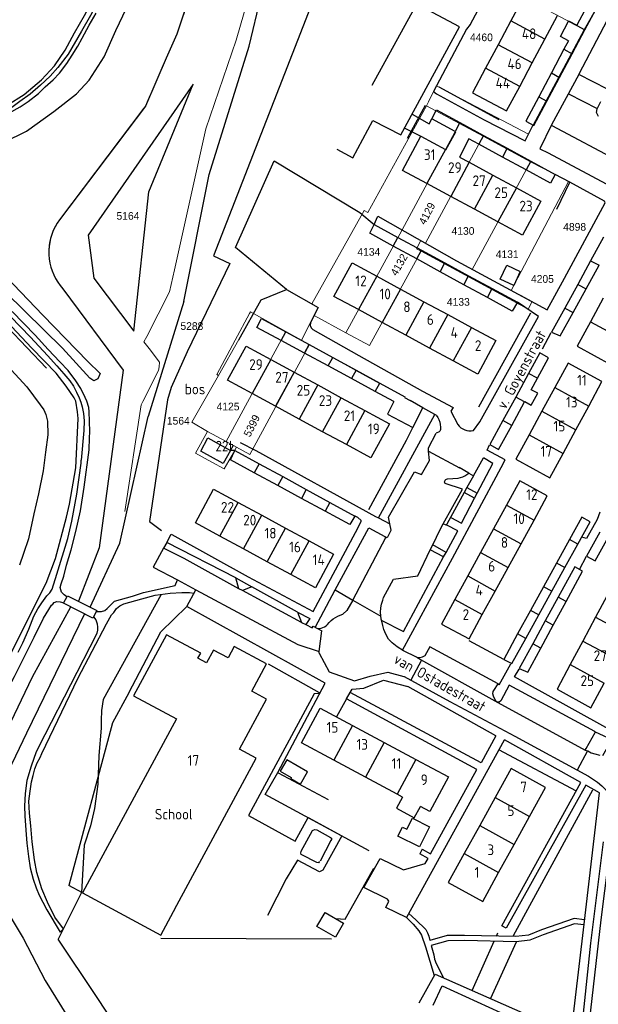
# Model space of a CAD drawing. Header units: metres. Extents: x 233874 to 239264, y 443832 to 448222.
# Tile 109 of 198: x 236256 to 236391, y 445258 to 445488. Entities that reach past the tile are written whole.
import ezdxf
from ezdxf.enums import TextEntityAlignment as Align

# ---------------------------------------------------------------- set-up
doc = ezdxf.new("R2010")
doc.units = ezdxf.units.M
doc.header["$MEASUREMENT"] = 0
for name, color, linetype in [('BIJGEBOUW', 4, 'Continuous'), ('DAKRAND', 4, 'Continuous'), ('DAKRAND-BYG', 4, 'Continuous'), ('FUNKTIEAAND', 253, 'Continuous'), ('Goud-kadastrale grenzen', 13, 'Continuous'), ('HEG', 253, 'Continuous'), ('HEK', 253, 'Continuous'), ('HOOFDGEBOUW', 4, 'Continuous'), ('HUISNUMMER', 253, 'Continuous'), ('INSTEEKSLOOT', 153, 'Continuous'), ('KANTVERH', 253, 'Continuous'), ('KANTWATER', 153, 'Continuous'), ('KNTONVERHARD', 253, 'Continuous'), ('KUNSTWERK', 253, 'Continuous'), ('MIDSLTGREPPEL', 253, 'Continuous'), ('MUUR', 253, 'Continuous'), ('OVLIJNOBJ', 253, 'Continuous'), ('RASTER', 253, 'Continuous'), ('SCHUTTING', 253, 'Continuous'), ('STRAATNAAM', 253, 'Continuous'), ('TUSSENMUUR', 253, 'Continuous')]:
    doc.layers.add(name, color=color, linetype=linetype)
doc.layers.add('G01 kadestrale perceelsgrens', color=73, linetype='Continuous', lineweight=0)
doc.layers.add('Z01 perceelnummer', color=73, linetype='Continuous', lineweight=13)
doc.styles.get("Standard").update_dxf_attribs({"font": 'iso.shx'})
doc.styles.add('Styledgn001', font='dgn001.shx')

# ---------------------------------------------------------------- blocks, each defined once
blk = doc.blocks.new('A$C1532452F')
at = {"layer": 'G01 kadestrale perceelsgrens'}
for p, q in [((236387.789, 445485.933), (236371.439, 445494.58)), ((236387.789, 445485.933), (236391.002, 445491.504)), ((236375.766, 445463.452), (236387.789, 445485.933)), ((236352.49, 445471.378), (236353.214, 445472.753)), ((236353.214, 445472.753), (236374.744, 445461.386)), ((236337.138, 445443.037), (236350.871, 445468.059)), ((236358.587, 445463.901), (236350.871, 445468.059)), ((236358.587, 445463.901), (236345.149, 445439)), ((236364.133, 445460.913), (236358.587, 445463.901)), ((236374.744, 445461.386), (236375.766, 445463.452)), ((236364.133, 445460.913), (236350.605, 445435.879)), ((236375.19, 445454.955), (236364.133, 445460.913)), ((236375.19, 445454.955), (236361.584, 445429.723)), ((236381.021, 445451.989), (236375.19, 445454.955)), ((236384.076, 445450.317), (236381.021, 445451.989)), ((236370.693, 445424.819), (236384.076, 445450.317)), ((236336.266, 445443.526), (236324.003, 445421.631)), ((236337.138, 445443.037), (236336.266, 445443.526)), ((236345.149, 445439), (236344.069, 445436.986)), ((236345.149, 445439), (236349.55, 445436.483)), ((236344.069, 445436.986), (236332.016, 445414.91)), ((236349.55, 445436.483), (236348.519, 445434.577)), ((236349.55, 445436.483), (236350.605, 445435.879)), ((236349.61, 445433.987), (236337.551, 445411.901)), ((236348.519, 445434.577), (236349.61, 445433.987)), ((236349.61, 445433.987), (236374.652, 445420.432)), ((236361.584, 445429.723), (236370.693, 445424.819)), ((236372.852, 445423.657), (236370.693, 445424.819)), ((236324.003, 445421.631), (236324.671, 445421.251)), ((236375.583, 445422.187), (236372.852, 445423.657)), ((236374.652, 445420.432), (236375.583, 445422.187)), ((236310.379, 445419.364), (236306.984, 445413.294)), ((236309.457, 445419.397), (236309.655, 445419.765)), ((236310.379, 445419.364), (236309.655, 445419.765)), ((236317.946, 445415.171), (236310.379, 445419.364)), ((236324.563, 445418.962), (236325.476, 445420.792)), ((236325.476, 445420.792), (236324.671, 445421.251)), ((236321.584, 445413.181), (236323.75, 445417.33)), ((236323.75, 445417.33), (236324.563, 445418.962)), ((236324.563, 445418.962), (236332.016, 445414.91)), ((236317.946, 445415.171), (236303.977, 445389.402)), ((236321.584, 445413.181), (236317.946, 445415.171)), ((236332.016, 445414.91), (236337.551, 445411.901)), ((236306.984, 445413.294), (236302.222, 445404.91)), ((236321.584, 445413.181), (236323.466, 445412.135)), ((236323.466, 445412.135), (236309.494, 445386.36)), ((236323.466, 445412.135), (236334.366, 445406.08)), ((236334.366, 445406.08), (236339.878, 445403.03)), ((236302.222, 445404.91), (236301.788, 445405.145)), ((236299.641, 445391.793), (236303.977, 445389.402)), ((236303.977, 445389.402), (236306.369, 445388.083)), ((236306.369, 445388.083), (236305.688, 445386.802)), ((236309.494, 445386.36), (236306.369, 445388.083))]:
    blk.add_line(p, q, dxfattribs=at)
at = {"layer": 'G01 kadestrale perceelsgrens', "flags": 128}
for points in [[(236291.873, 445429.619), (236299.224, 445462.619), (236306.324, 445483.448), (236311.07, 445500)], [(236299.647, 445500), (236297.882, 445496.966), (236296.548, 445494.638), (236294.551, 445491.187), (236292.47, 445484.835)], [(236353.214, 445472.753), (236354.017, 445474.263), (236360.229, 445486.003), (236361.124, 445487.082), (236366.559, 445497.25)], [(236350.871, 445468.059), (236351.352, 445468.935), (236352.49, 445471.378)], [(236285.08, 445467.931), (236284.737, 445467.48), (236264.945, 445441.369)], [(236350.605, 445435.879), (236357.885, 445431.714), (236361.584, 445429.723)], [(236285.388, 445414.037), (236290.729, 445424.485), (236291.873, 445429.619)], [(236301.788, 445405.145), (236306.09, 445413.136), (236309.457, 445419.397)], [(236285.927, 445411.221), (236284.733, 445412.756), (236285.388, 445414.037)], [(236288.267, 445406.929), (236288.415, 445408.022), (236285.927, 445411.221)], [(236284.508, 445398.788), (236288.152, 445406.076), (236288.267, 445406.929)], [(236302.222, 445404.91), (236295.978, 445393.916), (236299.641, 445391.793)], [(236280.276, 445373.061), (236284.102, 445397.976), (236284.508, 445398.788)], [(236300.647, 445384.589), (236296.828, 445386.694), (236299.641, 445391.793)], [(236305.688, 445386.802), (236303.549, 445382.989), (236300.647, 445384.589)]]:
    blk.add_lwpolyline(points, dxfattribs=at)
at = {"layer": 'G01 kadestrale perceelsgrens'}
for centre, major_axis, end_param in [((237102.128, 445120.806), (-809.658, 364.029), 0.0207823), ((236275.463, 445433.775), (-10.518, 7.594), 1.3470204)]:
    blk.add_ellipse(centre, major_axis=major_axis, ratio=1, start_param=0, end_param=end_param, dxfattribs=at)
at = {"layer": 'G01 kadestrale perceelsgrens', "style": 'Styledgn001'}
for s, rotation, p in [('4129', 62.58676, (236350.981, 445442.815)), ('4132', 60.26939, (236344.446, 445430.835)), ('5399', 63.38324, (236309.966, 445393.124))]:
    blk.add_text(s, height=1.8, rotation=rotation, dxfattribs=at).set_placement(p, align=Align.MIDDLE_CENTER)
at = {"layer": 'Z01 perceelnummer', "linetype": 'Continuous', "lineweight": 13, "style": 'Styledgn001'}
for s, p in [('4460', (236363.729, 445484.077)), ('5164', (236280.998, 445442.265)), ('4898', (236385.553, 445439.689)), ('4130', (236359.421, 445438.731)), ('4134', (236337.367, 445433.83)), ('4131', (236369.767, 445433.285)), ('4205', (236378.012, 445427.496)), ('4133', (236358.332, 445422.123)), ('5288', (236295.956, 445416.463)), ('4125', (236304.423, 445397.619)), ('1564', (236292.782, 445394.284))]:
    blk.add_text(s, height=1.8, dxfattribs=at).set_placement(p, align=Align.MIDDLE_CENTER)

msp = doc.modelspace()

# ---------------------------------------------------------------- linework, layer by layer
at = {"layer": 'BIJGEBOUW'}
msp.add_lwpolyline([(236304.99, 445387.35), (236303.3, 445384.28), (236298.03, 445387.18), (236299.73, 445390.26), (236304.99, 445387.35)], dxfattribs=at)
at = {"layer": 'DAKRAND'}
for p, q in [((236358.7, 445464.1), (236364.23, 445461.1)), ((236355.42, 445457.73), (236357.72, 445461.98)), ((236357.72, 445461.98), (236357.59, 445462.05)), ((236364.23, 445461.1), (236369.76, 445458.1)), ((236360.75, 445460.34), (236358.57, 445456.03)), ((236363.13, 445459.05), (236360.75, 445460.34)), ((236368.66, 445456.05), (236363.13, 445459.05)), ((236369.76, 445458.1), (236375.27, 445455.11)), ((236374.17, 445453.06), (236368.66, 445456.05)), ((236392.3, 445437.3), (236389.28, 445431.76)), ((236389.28, 445431.76), (236386.26, 445426.22)), ((236388.22, 445425.17), (236391.26, 445430.69)), ((236386.26, 445426.22), (236383.24, 445420.68)), ((236385.17, 445419.64), (236388.22, 445425.17))]:
    msp.add_line(p, q, dxfattribs=at)
for points in [[(236357.59, 445462.05), (236352.13, 445465.01), (236353.21, 445467.08), (236358.7, 445464.1)], [(236375.27, 445455.11), (236381.02, 445451.99), (236379.92, 445449.95), (236374.17, 445453.06)], [(236383.24, 445420.68), (236380.16, 445415.02), (236382.14, 445414.15), (236385.17, 445419.64)], [(236345.23, 445306.17), (236343.82, 445303.59), (236348.02, 445301.32), (236349.44, 445303.91)]]:
    msp.add_lwpolyline(points, dxfattribs=at)
at = {"layer": 'DAKRAND-BYG'}
for p, q in [((236384.98, 445480.25), (236387.96, 445485.84)), ((236384.09, 445483.23), (236383.05, 445481.28)), ((236383.05, 445481.28), (236380.1, 445475.73)), ((236382.02, 445474.71), (236384.98, 445480.25)), ((236380.1, 445475.73), (236377.14, 445470.18)), ((236379.06, 445469.16), (236382.02, 445474.71)), ((236344.2, 445437.23), (236349.74, 445434.22)), ((236348.62, 445432.18), (236343.1, 445435.2)), ((236349.74, 445434.22), (236355.2, 445431.25)), ((236354.08, 445429.18), (236348.62, 445432.18)), ((236355.2, 445431.25), (236360.74, 445428.23)), ((236359.62, 445426.15), (236354.08, 445429.18)), ((236365.15, 445423.12), (236359.62, 445426.15)), ((236360.74, 445428.23), (236366.28, 445425.22)), ((236366.28, 445425.22), (236372.15, 445422.03)), ((236317.93, 445415.13), (236323.4, 445412.14)), ((236322.31, 445410.12), (236316.82, 445413.09)), ((236327.85, 445407.12), (236322.31, 445410.12)), ((236323.4, 445412.14), (236328.93, 445409.12)), ((236377.37, 445410.18), (236374.76, 445405.38)), ((236379.44, 445408.99), (236377.37, 445410.18)), ((236328.93, 445409.12), (236334.39, 445406.13)), ((236376.85, 445404.24), (236379.44, 445408.99)), ((236333.32, 445404.16), (236327.85, 445407.12)), ((236334.39, 445406.13), (236339.92, 445403.11)), ((236374.76, 445405.38), (236371.75, 445399.84)), ((236338.86, 445401.16), (236333.32, 445404.16)), ((236339.92, 445403.11), (236345.8, 445399.89)), ((236375.36, 445401.51), (236376.85, 445404.24)), ((236343.26, 445398.78), (236338.86, 445401.16)), ((236345.8, 445399.89), (236345.7, 445399.71)), ((236345.7, 445399.71), (236347.02, 445398.99)), ((236350.03, 445397.32), (236347.02, 445398.99)), ((236371.75, 445399.84), (236368.74, 445394.31)), ((236370.82, 445393.18), (236373.83, 445398.71)), ((236373.83, 445398.71), (236373.88, 445398.79)), ((236347.68, 445392.74), (236350.03, 445397.32)), ((236311.67, 445384.23), (236317.21, 445381.2)), ((236316.08, 445379.11), (236310.54, 445382.12)), ((236317.21, 445381.2), (236322.74, 445378.17)), ((236321.62, 445376.09), (236316.08, 445379.11)), ((236322.74, 445378.17), (236328.27, 445375.15)), ((236327.15, 445373.08), (236321.62, 445376.09)), ((236328.27, 445375.15), (236334.09, 445371.97)), ((236386.29, 445365.39), (236389.18, 445370.64)), ((236384.33, 445366.46), (236381.3, 445360.93)), ((236383.24, 445359.88), (236386.29, 445365.39)), ((236381.3, 445360.93), (236378.27, 445355.41)), ((236380.19, 445354.36), (236383.24, 445359.88)), ((236383.54, 445351.95), (236387.4, 445359.07)), ((236378.27, 445355.41), (236375.24, 445349.88)), ((236377.15, 445348.84), (236380.19, 445354.36)), ((236381.68, 445352.94), (236378.66, 445347.41)), ((236380.53, 445346.41), (236383.54, 445351.95)), ((236375.24, 445349.88), (236372.21, 445344.35)), ((236374.1, 445343.32), (236377.15, 445348.84)), ((236378.66, 445347.41), (236375.73, 445342.03)), ((236377.6, 445341), (236380.53, 445346.41)), ((236372.21, 445344.35), (236368.96, 445338.41))]:
    msp.add_line(p, q, dxfattribs=at)
for points in [[(236387.96, 445485.84), (236390.95, 445491.46), (236389.02, 445492.48), (236386.07, 445486.93)], [(236384.09, 445483.23), (236382.21, 445484.29), (236384.1, 445487.89)], [(236384.1, 445487.89), (236384.13, 445487.94), (236386.07, 445486.93)], [(236377.14, 445470.18), (236374.09, 445464.47), (236376.02, 445463.44), (236379.06, 445469.16)], [(236343.1, 445435.2), (236337.64, 445438.19), (236338.62, 445440.27), (236344.2, 445437.23)], [(236369.65, 445430.7), (236372.81, 445429.23), (236371.29, 445425.96), (236368.13, 445427.42), (236369.65, 445430.7)], [(236372.15, 445422.03), (236370.92, 445419.96), (236365.15, 445423.12)], [(236316.82, 445413.09), (236311.14, 445416.15), (236312.27, 445418.23), (236317.93, 445415.13)], [(236373.88, 445398.79), (236375.39, 445397.92), (236376.92, 445400.72), (236375.36, 445401.51)], [(236343.26, 445398.78), (236341.78, 445395.85), (236347.68, 445392.74)], [(236368.74, 445394.31), (236365.69, 445388.7), (236367.76, 445387.58), (236370.82, 445393.18)], [(236310.54, 445382.12), (236305.01, 445385.13), (236306.04, 445387.31), (236311.67, 445384.23)], [(236334.09, 445371.97), (236332.91, 445369.95), (236327.15, 445373.08)], [(236389.18, 445370.64), (236387.2, 445371.69), (236384.33, 445366.46)], [(236391.46, 445368.21), (236388.36, 445362.54), (236390.39, 445361.49), (236393.46, 445367.13)], [(236387.4, 445359.07), (236385.57, 445360.07), (236381.68, 445352.94)], [(236368.96, 445338.41), (236370.84, 445337.41), (236374.1, 445343.32)], [(236375.73, 445342.03), (236372.58, 445336.26), (236374.56, 445335.41), (236377.6, 445341)], [(236323.01, 445312.08), (236318.18, 445314.85), (236316.65, 445312.19), (236319.23, 445310.7), (236319.1, 445310.49), (236321.36, 445309.19), (236323.01, 445312.08)], [(236351.58, 445299.18), (236349.24, 445294.49), (236344.2, 445296.99), (236345.26, 445299.12), (236346.29, 445298.6), (236347.57, 445301.18), (236351.58, 445299.18)], [(236329.58, 445273.33), (236325.24, 445275.83), (236327.13, 445279.12), (236331.48, 445276.62), (236329.58, 445273.33)]]:
    msp.add_lwpolyline(points, dxfattribs=at)
at = {"layer": 'HEG'}
for p, q in [((236381.36, 445443.86), (236384.4, 445450.14)), ((236363.14, 445397.58), (236375.28, 445419.52))]:
    msp.add_line(p, q, dxfattribs=at)
at = {"layer": 'HEK'}
for p, q in [((236367.85, 445464.79), (236353.86, 445472.39)), ((236368.96, 445338.41), (236360.86, 445342.71)), ((236367.76, 445317.29), (236385.91, 445307.65)), ((236316.18, 445311.84), (236327.88, 445305.62)), ((236288.73, 445273.09), (236328.63, 445272.99))]:
    msp.add_line(p, q, dxfattribs=at)
for points in [[(236318.09, 445425), (236306.14, 445434.86), (236315.23, 445455.16), (236335.3, 445443.09), (236338.62, 445440.27)], [(236337.46, 445293.58), (236313.13, 445306.73), (236316.08, 445311.94), (236327.16, 445332.85), (236294.76, 445350.82)], [(236329.62, 445277.69), (236331.85, 445277.59), (236338.52, 445289.48)]]:
    msp.add_lwpolyline(points, dxfattribs=at)
at = {"layer": 'HOOFDGEBOUW'}
for p, q in [((236373.57, 445493.46), (236370.61, 445487.91)), ((236378.59, 445483.66), (236381.56, 445489.23)), ((236370.61, 445487.91), (236367.65, 445482.36)), ((236367.65, 445482.36), (236364.7, 445476.82)), ((236375.63, 445478.11), (236378.59, 445483.66)), ((236372.68, 445472.56), (236375.63, 445478.11)), ((236355.3, 445457.8), (236355.42, 445457.73)), ((236358.57, 445456.03), (236360.84, 445454.81)), ((236360.84, 445454.81), (236366.38, 445451.82)), ((236366.38, 445451.82), (236371.9, 445448.85)), ((236356.53, 445446.84), (236350.99, 445449.83)), ((236362.08, 445443.85), (236356.53, 445446.84)), ((236367.6, 445440.87), (236362.08, 445443.85)), ((236339.24, 445428.14), (236344.78, 445425.14)), ((236344.78, 445425.14), (236350.28, 445422.16)), ((236350.28, 445422.16), (236355.83, 445419.16)), ((236392.22, 445423), (236389.22, 445417.45)), ((236340.5, 445417.31), (236334.96, 445420.31)), ((236346.03, 445414.31), (236340.5, 445417.31)), ((236355.83, 445419.16), (236361.38, 445416.16)), ((236361.38, 445416.16), (236367.1, 445413.06)), ((236351.58, 445411.31), (236346.03, 445414.31)), ((236357.13, 445408.31), (236351.58, 445411.31)), ((236314.4, 445408.63), (236319.89, 445405.66)), ((236319.89, 445405.66), (236325.43, 445402.66)), ((236388.85, 445397.73), (236391.95, 445403.44)), ((236325.43, 445402.66), (236330.9, 445399.69)), ((236380.9, 445402.04), (236377.89, 445396.5)), ((236315.56, 445397.68), (236310.08, 445400.65)), ((236330.9, 445399.69), (236336.44, 445396.69)), ((236321.1, 445394.68), (236315.56, 445397.68)), ((236336.44, 445396.69), (236342.21, 445393.56)), ((236377.89, 445396.5), (236374.89, 445390.97)), ((236385.84, 445392.19), (236388.85, 445397.73)), ((236326.57, 445391.71), (236321.1, 445394.68)), ((236332.11, 445388.71), (236326.57, 445391.71)), ((236382.83, 445386.65), (236385.84, 445392.19)), ((236376.04, 445371), (236379.15, 445376.7)), ((236306.77, 445375.15), (236312.31, 445372.15)), ((236369.59, 445374.52), (236366.56, 445368.99)), ((236312.31, 445372.15), (236317.86, 445369.15)), ((236373.01, 445365.47), (236376.04, 445371)), ((236317.86, 445369.15), (236323.41, 445366.15)), ((236366.56, 445368.99), (236363.54, 445363.46)), ((236308.04, 445364.25), (236302.5, 445367.25)), ((236323.41, 445366.15), (236329.13, 445363.06)), ((236313.59, 445361.25), (236308.04, 445364.25)), ((236369.99, 445359.94), (236373.01, 445365.47)), ((236363.54, 445363.46), (236360.52, 445357.93)), ((236319.14, 445358.25), (236313.59, 445361.25)), ((236366.96, 445354.41), (236369.99, 445359.94)), ((236360.52, 445357.93), (236357.49, 445352.4)), ((236363.94, 445348.88), (236366.96, 445354.41)), ((236390.42, 445348.26), (236387.45, 445342.7)), ((236387.45, 445342.7), (236384.5, 445337.2)), ((236333.59, 445322.93), (236341, 445318.96)), ((236341, 445318.96), (236348.41, 445314.98)), ((236336.62, 445310.78), (236329.21, 445314.76)), ((236348.41, 445314.98), (236356, 445310.91)), ((236344.03, 445306.81), (236336.62, 445310.78)), ((236345.23, 445306.17), (236344.03, 445306.81)), ((236375, 445301.63), (236378.72, 445308.38)), ((236366.94, 445306.08), (236363.32, 445299.5)), ((236371.37, 445295.06), (236375, 445301.63)), ((236363.32, 445299.5), (236359.69, 445292.93)), ((236367.74, 445288.48), (236371.37, 445295.06)), ((236274.12, 445290.7), (236270.35, 445283.72)), ((236291.65, 445279.33), (236292.45, 445280.81))]:
    msp.add_line(p, q, dxfattribs=at)
for points in [[(236364.7, 445476.82), (236361.64, 445471.09), (236369.62, 445466.84), (236372.68, 445472.56)], [(236350.99, 445449.83), (236345.25, 445452.92), (236349.55, 445460.9), (236355.3, 445457.8)], [(236371.9, 445448.85), (236377.65, 445445.74), (236373.35, 445437.77), (236367.6, 445440.87)], [(236334.96, 445420.31), (236329.21, 445423.42), (236333.46, 445431.27), (236339.24, 445428.14)], [(236389.22, 445417.45), (236386.12, 445411.72), (236394.09, 445407.41), (236397.19, 445413.13)], [(236367.1, 445413.06), (236362.86, 445405.21), (236357.13, 445408.31)], [(236310.08, 445400.65), (236304.32, 445403.77), (236308.64, 445411.76), (236314.4, 445408.63)], [(236391.95, 445403.44), (236384.01, 445407.76), (236380.9, 445402.04)], [(236342.21, 445393.56), (236337.88, 445385.58), (236332.11, 445388.71)], [(236374.89, 445390.97), (236371.78, 445385.25), (236379.72, 445380.94), (236382.83, 445386.65)], [(236379.15, 445376.7), (236372.71, 445380.23), (236369.59, 445374.52)], [(236302.5, 445367.25), (236296.77, 445370.34), (236301.05, 445378.24), (236306.77, 445375.15)], [(236329.13, 445363.06), (236324.86, 445355.16), (236319.14, 445358.25)], [(236357.49, 445352.4), (236354.36, 445346.66), (236360.84, 445343.2), (236363.94, 445348.88)], [(236401.45, 445349.67), (236393.52, 445354.04), (236390.42, 445348.26)], [(236301.02, 445340.58), (236299.39, 445337.56), (236297.37, 445338.65), (236298.03, 445339.86), (236290.01, 445344.18), (236282.3, 445329.89), (236292.33, 445324.48), (236274.12, 445290.7)], [(236313.44, 445329.11), (236309.97, 445330.98), (236313.39, 445337.32), (236305.86, 445341.38), (236304.43, 445338.74), (236301.02, 445340.58)], [(236384.5, 445337.2), (236381.42, 445331.46), (236389.35, 445327.09), (236392.42, 445332.83)], [(236292.45, 445280.81), (236311.02, 445315.25), (236307.1, 445317.37), (236313.44, 445329.11)], [(236329.21, 445314.76), (236321.62, 445318.83), (236326, 445327), (236333.59, 445322.93)], [(236356, 445310.91), (236351.62, 445302.74), (236349.44, 445303.91)], [(236378.72, 445308.38), (236370.67, 445312.83), (236366.94, 445306.08)], [(236359.69, 445292.93), (236355.96, 445286.18), (236364.02, 445281.73), (236367.74, 445288.48)], [(236270.35, 445283.72), (236288.68, 445273.83), (236291.65, 445279.33)]]:
    msp.add_lwpolyline(points, dxfattribs=at)
at = {"layer": 'INSTEEKSLOOT'}
for p, q in [((236297.44, 445500), (236292.47, 445484.84)), ((236309.4, 445481.99), (236313.68, 445500)), ((236300.04, 445451.99), (236309.4, 445481.99)), ((236296.26, 445473.1), (236271.66, 445437.78)), ((236285.86, 445447.91), (236296.26, 445473.1)), ((236285.08, 445467.93), (236264.95, 445441.37)), ((236294.07, 445422.18), (236300.04, 445451.99)), ((236282.35, 445415.29), (236285.86, 445447.91)), ((236271.66, 445437.78), (236272.99, 445427.64)), ((236272.99, 445427.64), (236282.35, 445415.29)), ((236265.73, 445425.21), (236279.88, 445406.14)), ((236294.07, 445422.18), (236285.73, 445395.27)), ((236279.88, 445406.14), (236274.26, 445364.56)), ((236279.13, 445365.6), (236285.73, 445395.27)), ((236274.26, 445364.56), (236269.42, 445352)), ((236272.19, 445350.61), (236279.13, 445365.6))]:
    msp.add_line(p, q, dxfattribs=at)
for points in [[(236292.47, 445484.83), (236289.97, 445479.21), (236287.5, 445473.58), (236285.08, 445467.92)], [(236264.95, 445441.37), (236264.41, 445440.56), (236263.93, 445439.72), (236263.52, 445438.84), (236263.17, 445437.93), (236262.9, 445437), (236262.69, 445436.05), (236262.56, 445435.09), (236262.5, 445434.12), (236262.51, 445433.15), (236262.59, 445432.18), (236262.75, 445431.22), (236262.97, 445430.28), (236263.27, 445429.36), (236263.63, 445428.46), (236264.06, 445427.59), (236264.56, 445426.75), (236265.11, 445425.96), (236265.72, 445425.2)]]:
    msp.add_lwpolyline(points, dxfattribs=at)
at = {"layer": 'KANTVERH'}
for p, q in [((236347.16, 445489.26), (236338.1, 445472.79)), ((236384.09, 445470.88), (236390.85, 445467.44)), ((236380.18, 445463.4), (236397.23, 445454.37)), ((236345.79, 445462.82), (236349.55, 445460.9)), ((236384.4, 445450.14), (236381.02, 445451.99)), ((236338.62, 445440.27), (236339.52, 445442.22)), ((236339.52, 445442.22), (236357.89, 445431.71)), ((236377.07, 445418.7), (236372.15, 445422.03)), ((236378.03, 445411.11), (236380.08, 445414.99)), ((236352.82, 445395.76), (236350.03, 445397.32)), ((236339.63, 445371.51), (236352.82, 445395.76)), ((236353.17, 445395.57), (236352.82, 445395.76)), ((236353.83, 445391.71), (236353.16, 445391.34)), ((236351.32, 445387.91), (236353.16, 445391.34)), ((236351.37, 445387.16), (236351.32, 445387.91)), ((236351.38, 445387.16), (236358.58, 445383.25)), ((236361.85, 445381.4), (236364.23, 445385.59)), ((236368.32, 445383.32), (236369.27, 445385.11)), ((236360.81, 445382), (236358.53, 445383.3)), ((236355.79, 445380.65), (236358.31, 445380.86)), ((236360.35, 445378.66), (236359.71, 445377.48)), ((236360.35, 445378.66), (236362.75, 445377.34)), ((236362.1, 445376.12), (236359.71, 445377.48)), ((236362.1, 445376.12), (236362.75, 445377.34)), ((236339.63, 445371.51), (236342.31, 445370.15)), ((236390.83, 445371.18), (236388.33, 445366.71)), ((236391.48, 445372.91), (236390.83, 445371.18)), ((236342.61, 445368.66), (236342.31, 445370.15)), ((236355.49, 445369.86), (236354.81, 445370.16)), ((236355.6, 445369.8), (236355.49, 445369.86)), ((236290.06, 445365.81), (236291.1, 445367.73)), ((236388.33, 445366.71), (236387.24, 445367.06)), ((236290.06, 445365.81), (236289.31, 445364.41)), ((236294.14, 445362.03), (236289.31, 445364.41)), ((236306.23, 445357.47), (236290.06, 445365.81)), ((236351.76, 445364.02), (236352.33, 445365.21)), ((236354.89, 445362.39), (236351.76, 445364.02)), ((236355.44, 445363.41), (236352.33, 445365.21)), ((236306.97, 445354.93), (236294.14, 445362.03)), ((236354.89, 445362.39), (236355.44, 445363.41)), ((236386.65, 445359.48), (236388.36, 445362.54)), ((236292.56, 445357.06), (236296.89, 445354.72)), ((236306.23, 445357.47), (236310, 445355.41)), ((236306.97, 445354.93), (236306.23, 445357.47)), ((236294.76, 445350.82), (236296.89, 445354.72)), ((236307.83, 445354.5), (236306.97, 445354.93)), ((236310, 445355.41), (236307.83, 445354.5)), ((236320.67, 445349.49), (236310, 445355.41)), ((236321.62, 445347.07), (236307.83, 445354.5)), ((236333.67, 445352.28), (236332.25, 445349.82)), ((236333.67, 445352.28), (236340.22, 445348.51)), ((236320.67, 445349.49), (236321.62, 445347.07)), ((236331.29, 445348.95), (236332.25, 445349.82)), ((236321.62, 445347.07), (236322.63, 445346.57)), ((236322.63, 445346.57), (236324.14, 445345.76)), ((236324.14, 445345.76), (236324.37, 445346.15)), ((236324.38, 445346.16), (236325.33, 445345.62)), ((236325.33, 445345.62), (236326.34, 445345.06)), ((236325.79, 445340.24), (236326.34, 445345.06)), ((236325.74, 445339.87), (236325.79, 445340.24)), ((236325.74, 445339.87), (236328.11, 445335.45)), ((236325.86, 445330.56), (236313.89, 445337.29)), ((236349.74, 445338.21), (236347.18, 445333.54)), ((236328.11, 445335.45), (236334.02, 445333.35)), ((236334.02, 445333.35), (236337.69, 445334.47)), ((236337.69, 445334.47), (236341.82, 445335.38)), ((236341.82, 445335.38), (236345.59, 445334.36)), ((236333.47, 445331.43), (236336.17, 445331.66)), ((236336.17, 445331.66), (236340.82, 445333.53)), ((236340.82, 445333.53), (236346.48, 445332.01)), ((236367.12, 445320.52), (236346.48, 445332.01)), ((236332.11, 445329.15), (236333.04, 445330.62)), ((236388.57, 445316.99), (236386.11, 445312.48)), ((236349.88, 445293.92), (236349.29, 445292.86)), ((236349.13, 445257.94), (236352.89, 445264.7))]:
    msp.add_line(p, q, dxfattribs=at)
for points in [[(236388.8, 445531.81), (236385.93, 445533.32), (236385.5, 445532.48), (236370.79, 445505.16), (236361.12, 445487.08), (236360.23, 445486), (236352.49, 445471.38), (236353.23, 445470.85), (236364.39, 445464.74), (236373.98, 445459.84), (236375.77, 445463.45)], [(236329.9, 445457.9), (236333.61, 445455.82), (236338.28, 445464.57), (236344.9, 445461.25), (236351.29, 445473.03), (236358.59, 445486.51), (236348.58, 445491.87), (236347.16, 445489.26)], [(236386.58, 445475.55), (236395.66, 445492.75), (236400.17, 445490.43), (236404.2, 445492.31), (236406.97, 445490.76)], [(236393.25, 445471.91), (236386.52, 445475.4), (236380.14, 445463.55), (236377.43, 445457.96), (236379.36, 445457.04), (236394.08, 445449.15)], [(236391.17, 445465.54), (236390.65, 445466.51), (236390.83, 445467.36), (236391.69, 445469.04)], [(236347.52, 445466.09), (236351.52, 445463.84), (236352.13, 445465.01)], [(236274.53, 445405.33), (236273.91, 445404.08), (236273.04, 445403.61), (236272.06, 445404.29), (236265.65, 445411.3), (236252.42, 445424.32), (236242.4, 445434.47), (236231.62, 445445.95), (236226.47, 445451.16), (236225.93, 445453.19), (236226.17, 445454.18), (236226.9, 445455.01), (236228.29, 445456.02)], [(236357.89, 445431.71), (236379.12, 445420.28), (236383.2, 445427.69), (236392.7, 445445.32), (236392.56, 445445.68), (236384.4, 445450.14)], [(236306.94, 445413.21), (236312.21, 445422.64), (236318.09, 445425)], [(236318.09, 445425), (236325.48, 445420.79), (236323.75, 445417.33), (236323.68, 445416.63), (236323.91, 445416.02), (236324.25, 445415.65), (236335.01, 445409.6), (236349.91, 445401.25), (236357.14, 445397.38)], [(236266.72, 445353.04), (236266.06, 445353.53), (236265.43, 445354.14), (236265.15, 445355.24), (236265.37, 445356.08), (236265.96, 445357.86), (236266.61, 445360.48), (236267.68, 445364.09), (236268.77, 445368.34), (236269.86, 445373.19), (236270.73, 445378.74), (236271.89, 445387.5), (236271.98, 445390.27), (236272.08, 445391.72), (236272.02, 445394.19), (236271.89, 445396.4), (236271.82, 445397.36), (236271.37, 445398.84), (236270.99, 445399.7), (236269.96, 445401.8), (236268.77, 445403.65), (236266.98, 445406.03), (236265.04, 445408.05), (236262.33, 445411.01), (236259.27, 445414.33), (236253.92, 445419.9)], [(236361.85, 445392), (236363.35, 445394.05), (236377.07, 445418.7)], [(236357.14, 445397.38), (236356.57, 445396.55), (236358.2, 445393.39)], [(236353.17, 445395.57), (236353.5, 445395.08), (236353.77, 445394.55), (236353.98, 445393.98), (236354.1, 445393.4), (236354.15, 445392.81), (236354.13, 445392.21)], [(236354.13, 445392.21), (236354.1, 445392.01), (236353.99, 445391.84), (236353.83, 445391.71)], [(236358.2, 445393.39), (236358.53, 445392.99), (236358.92, 445392.65), (236359.35, 445392.36), (236359.81, 445392.14), (236360.31, 445391.99), (236360.82, 445391.92), (236361.33, 445391.92), (236361.85, 445392)], [(236307.26, 445389.22), (236310.91, 445387.34), (236338.95, 445371.85), (236339.63, 445371.51)], [(236306.04, 445387.31), (236304.99, 445387.35), (236305.68, 445388.6)], [(236342.31, 445370.15), (236342.01, 445371.67), (236348.07, 445382.34), (236349.69, 445381.69), (236351.54, 445384.95), (236351.37, 445387.16)], [(236369.27, 445385.11), (236365.1, 445387.41), (236365.64, 445388.65)], [(236255.28, 445340.09), (236256.37, 445342.26), (236257.79, 445345.51), (236258.99, 445348.51), (236259.93, 445350.23), (236260.85, 445351.61), (236262.03, 445353.32), (236262.74, 445353.95), (236263.26, 445354.84), (236264.38, 445358.39), (236266.94, 445366.74), (236267.87, 445370.8), (236269, 445377.09), (236270.05, 445384.33), (236270.07, 445385.07)], [(236362.75, 445377.34), (236366.43, 445384.27), (236364.23, 445385.59)], [(236345.23, 445340.57), (236356.97, 445362.09), (236368.32, 445383.32)], [(236355.21, 445379.56), (236355.13, 445379.76), (236355.1, 445379.97), (236355.14, 445380.17), (236355.24, 445380.36), (236355.39, 445380.51), (236355.58, 445380.61), (236355.79, 445380.65)], [(236358.31, 445380.86), (236358.84, 445380.99), (236359.37, 445381.17), (236359.87, 445381.4), (236360.35, 445381.68), (236360.81, 445382)], [(236360.81, 445382), (236361.85, 445381.4), (236360.35, 445378.66)], [(236354.81, 445370.16), (236359.29, 445378.24), (236355.21, 445379.56)], [(236359.71, 445377.48), (236355.65, 445370.04), (236355.49, 445369.86)], [(236356.55, 445371.63), (236359.03, 445370.33), (236362.1, 445376.12)], [(236291.1, 445367.73), (236291.23, 445367.68), (236309.11, 445357.77), (236324.32, 445349.61), (236334.26, 445368.14), (236335.6, 445370.66), (236335.61, 445370.96), (236334.78, 445371.59), (236333.99, 445372.03)], [(236329.52, 445354.67), (236337.36, 445369.24), (236341.11, 445367.15), (236341.55, 445366.93), (236341.86, 445367.12), (236342.61, 445368.66)], [(236352.33, 445365.21), (236354.07, 445368.82), (236354.81, 445370.16)], [(236355.44, 445363.41), (236358.18, 445368.5), (236355.6, 445369.8)], [(236324.85, 445345.89), (236329.52, 445354.67), (236333.67, 445352.28), (236341.38, 445366.96)], [(236289.31, 445364.41), (236286.93, 445359.99), (236292.56, 445357.06)], [(236343.15, 445357.19), (236348.85, 445357.96), (236351.76, 445364.02)], [(236340.28, 445347.59), (236345.49, 445344.94), (236354.89, 445362.39)], [(236276.59, 445350.77), (236277.86, 445352.01), (236282.06, 445353.21), (236284.67, 445354.03), (236292.01, 445355.71), (236292.56, 445357.06)], [(236340.28, 445347.83), (236340.14, 445349.47), (236340.19, 445350.47), (236340.34, 445351.36), (236340.64, 445352.3), (236340.84, 445352.9), (236343.15, 445357.19)], [(236296.89, 445354.72), (236320.73, 445341.86), (236325.79, 445340.24)], [(236269.27, 445333.92), (236276.01, 445346.76), (236277.15, 445348.87), (236277.66, 445349.41), (236278.32, 445350.29), (236279.13, 445350.97), (236280.04, 445351.39), (236284.24, 445352.6), (236287.34, 445353.42), (236290.88, 445353.9), (236293.57, 445354.04), (236295.41, 445354.05), (236296.43, 445353.88)], [(236229.05, 445290.09), (236231.67, 445294.06), (236234.24, 445297.73), (236236.71, 445301.76), (236239.66, 445307.16), (236241.26, 445310.06), (236244.31, 445315.32), (236246.64, 445319.54), (236249.22, 445324.06), (236251.93, 445329.72), (236254.42, 445334.39), (236256.91, 445339.36), (236259.04, 445343.59), (236261.22, 445348.02), (236263.13, 445351.06), (236263.38, 445351.35), (236263.74, 445351.74), (236264.34, 445351.93), (236265.13, 445351.91), (236265.99, 445351.68)], [(236273.63, 445349.64), (236274.78, 445349.62), (236275.58, 445349.85), (236276.14, 445350.33), (236276.59, 445350.77)], [(236403.96, 445350.12), (236409.19, 445347.27), (236394.95, 445321.28), (236371.48, 445334.32), (236372.58, 445336.11)], [(236272.9, 445348.34), (236273.49, 445347.66), (236273.82, 445346.7), (236273.9, 445345.91), (236273.84, 445345.26), (236273.68, 445344.57), (236273.57, 445344.12), (236261.58, 445320.76), (236259.55, 445316.73), (236258.34, 445313.37), (236257.32, 445310.07), (236256.91, 445306.99), (236256.8, 445304.01), (236256.85, 445301.77), (236257.12, 445298.38), (236257.31, 445295.35), (236257.74, 445292.21), (236258.13, 445289.61), (236258.82, 445286.91), (236259.52, 445284.91), (236260.23, 445283.2), (236261.09, 445281.54), (236261.99, 445279.78), (236265.11, 445274.54), (236265.88, 445275.33), (236263.9, 445278.05), (236262.13, 445281.57), (236260.86, 445284.68), (236259.7, 445288.48), (236259.11, 445291.48), (236258.61, 445295.67), (236258.29, 445299.4), (236257.95, 445302.39), (236257.82, 445305.23), (236258.07, 445307.51), (236258.41, 445309.69), (236258.84, 445311.22), (236259.22, 445312.76), (236259.75, 445314.14), (236260.42, 445315.42), (236260.84, 445316.35), (236269.27, 445333.92)], [(236320.67, 445349.49), (236323.53, 445347.96), (236322.63, 445346.57)], [(236327.74, 445346.57), (236328.13, 445347.05), (236328.57, 445347.49), (236329.05, 445347.89), (236329.57, 445348.23), (236330.12, 445348.53), (236330.69, 445348.76), (236331.29, 445348.95)], [(236348.75, 445338.77), (236348.5, 445338.91), (236345.48, 445340.41), (236343.99, 445341.31), (236342.8, 445342.26), (236342.01, 445343.16), (236341.36, 445344.3), (236340.87, 445345.4), (236340.67, 445346.34), (236340.43, 445347.34), (236340.28, 445347.83)], [(236325.33, 445345.62), (236325.77, 445345.64), (236326.21, 445345.72), (236326.63, 445345.85), (236327.03, 445346.04), (236327.4, 445346.28), (236327.74, 445346.57)], [(236348.75, 445338.77), (236367.6, 445328.27), (236388.03, 445317.13), (236388.23, 445317.53), (236390.38, 445321.29), (236390.28, 445321.54), (236370.19, 445332.34), (236368.24, 445328.72), (236367.89, 445328.37), (236367.45, 445328.37), (236367.2, 445328.57), (236366.85, 445329.07), (236366.56, 445329.77), (236366.41, 445330.36), (236366.46, 445330.86), (236366.61, 445331.11), (236367.61, 445332.65), (236351.69, 445341.34), (236350.49, 445339.26), (236349.84, 445338.91), (236349.3, 445338.76), (236348.75, 445338.77)], [(236367.61, 445332.65), (236367.92, 445332.47), (236370.6, 445337.36)], [(236345.61, 445334.41), (236356.37, 445328.51), (236371.55, 445320.41), (236388.81, 445311.02), (236390.89, 445309.67), (236391.93, 445308.77), (236392.87, 445307.87), (236393.42, 445306.98), (236393.91, 445305.68), (236394.35, 445304.44), (236394.65, 445303.35), (236394.69, 445302.55), (236394.68, 445302.37)], [(236325.78, 445330.42), (236324.58, 445330.3), (236309.25, 445301.84), (236320.11, 445295.79), (236323.17, 445301.39), (236331.08, 445297.1), (236326.58, 445289.04), (236325.83, 445288.66), (236320.67, 445291.4), (236318.04, 445287.03), (236313.63, 445278.38)], [(236367.12, 445320.52), (236363.67, 445314.2), (236333.04, 445330.62), (236333.47, 445331.43)], [(236349.88, 445293.92), (236351.82, 445292.87), (236362.69, 445312.63), (236332.11, 445329.15), (236329.82, 445324.95)], [(236390.23, 445321.49), (236393.36, 445319.99), (236393.8, 445319.74), (236393.9, 445319.3), (236393.9, 445318.95), (236392.1, 445315.83)], [(236369.05, 445319.45), (236346.18, 445277.97), (236341.37, 445280.32), (236342.09, 445281.79), (236341.75, 445282.25), (236336.24, 445284.95), (236340.06, 445291.73), (236345.48, 445289.13), (236350.53, 445290.61), (236351.25, 445291.79), (236349.29, 445292.86)], [(236352.89, 445264.7), (236384.74, 445250.61), (236387.6, 445275.05), (236391.38, 445307.18), (236388.2, 445308.98), (236369.52, 445275.45), (236368.52, 445276), (236387.01, 445309.58), (236369.11, 445319.57)], [(236388.03, 445317.13), (236388.63, 445316.98), (236389.42, 445316.53), (236390.31, 445316.28), (236391.46, 445315.98)], [(236388.46, 445248.76), (236391.78, 445277.37), (236394.23, 445297.19)], [(236392.19, 445295.7), (236389.23, 445271.96), (236386.98, 445250.31), (236388.41, 445248.66), (236387.65, 445243.45), (236387.2, 445240.67), (236386.54, 445237.14), (236385.68, 445232.92), (236384.88, 445229.65), (236384.27, 445228.01), (236383.87, 445227.02), (236379.06, 445229.27), (236369.76, 445208.53), (236375.12, 445206.05)], [(236346.71, 445278.92), (236348.41, 445277.43), (236350.75, 445275.15), (236351.13, 445274.39), (236351.41, 445273.59), (236351.67, 445272.59)], [(236346.18, 445277.97), (236347.79, 445276.4), (236349.05, 445274.83), (236349.67, 445273.83), (236350.66, 445271.07), (236352.7, 445264.36)], [(236387.88, 445277.43), (236385.42, 445277.72), (236377.76, 445275.04), (236374.77, 445273.79), (236371.82, 445273.47), (236359.8, 445273.76), (236355.68, 445273.71), (236351.67, 445272.59)], [(236387.74, 445276.24), (236385.55, 445276.49), (236378.19, 445273.92), (236375.07, 445272.61), (236371.87, 445272.26), (236359.78, 445272.56), (236355.85, 445272.51), (236351.97, 445271.43)], [(236351.97, 445271.43), (236352.56, 445269.19), (236352.74, 445268.19), (236353.11, 445267.19), (236354.86, 445263.83)], [(236352.41, 445257.43), (236354.55, 445261.91), (236384.58, 445248.18), (236375.68, 445227.74), (236358.86, 445235.44), (236344.12, 445242.05), (236343.37, 445240.51), (236352.4, 445236.85), (236335.84, 445200.62)]]:
    msp.add_lwpolyline(points, dxfattribs=at)
at = {"layer": 'KANTWATER'}
for points in [[(236226.3, 445279.8), (236229.62, 445284.06), (236232.23, 445287.48), (236234.68, 445290.41), (236237.45, 445294.13), (236240.28, 445298.65), (236241.93, 445301.59), (236245.03, 445307.1), (236249.17, 445314.66), (236252.71, 445321.9), (236258.64, 445334.3), (236267.65, 445350.67)], [(236270.8, 445349.07), (236257.27, 445321.15), (236250.19, 445306.59)], [(236251.49, 445281.45), (236256.49, 445273.14), (236261.59, 445263.23), (236269.28, 445250.89), (236274.47, 445242.27), (236274.9, 445241.52), (236275.13, 445240.42), (236274.79, 445238.79), (236274.38, 445238.05), (236273.69, 445236.17), (236273.01, 445234.35), (236272.27, 445232.43), (236271.05, 445231.01), (236269.83, 445229.89), (236268.52, 445228.93), (236266.92, 445228.56), (236264.63, 445228.61), (236256.74, 445231.76), (236242.31, 445237.94)]]:
    msp.add_lwpolyline(points, dxfattribs=at)
at = {"layer": 'KNTONVERHARD'}
for points in [[(236280.9, 445509.46), (236280.05, 445506.53), (236278.83, 445503.2), (236277.41, 445499.88), (236275.78, 445496.41), (236273.94, 445492.55), (236272.22, 445489.19), (236270.13, 445485.49), (236266.98, 445480.11), (236264.57, 445477.02), (236262.79, 445474.97), (236260.55, 445472.84), (236258.12, 445470.8), (236255.7, 445469.08), (236253.48, 445467.44)], [(236253.09, 445466.3), (236255.75, 445467.77), (236257.66, 445469.06), (236260.03, 445470.94), (236261.64, 445472.5), (236263.46, 445474.09), (236264.97, 445475.7), (236266.71, 445477.96), (236267.93, 445479.88), (236269.26, 445482.04), (236270.28, 445483.92), (236271.89, 445486.89), (236273.55, 445489.75)], [(236229.85, 445442.64), (236234.08, 445438.47), (236240.22, 445432.43), (236246.92, 445425.32), (236253.53, 445418.7), (236258.2, 445413.87), (236262.17, 445409.56), (236264.36, 445407.17), (236266, 445405.25), (236267.4, 445403.6), (236268.22, 445402.41), (236268.98, 445400.98), (236269.58, 445399.65), (236269.95, 445398.63), (236270.27, 445397.52), (236270.57, 445395.95), (236270.76, 445394.23), (236270.68, 445391.97), (236270.07, 445385.07)]]:
    msp.add_lwpolyline(points, dxfattribs=at)
at = {"layer": 'KUNSTWERK'}
msp.add_lwpolyline([(236273.74, 445349.84), (236272.76, 445348.07), (236265.92, 445351.55), (236266.86, 445353.28), (236273.74, 445349.84)], dxfattribs=at)
at = {"layer": 'MIDSLTGREPPEL'}
msp.add_lwpolyline([(236221.11, 445448.87), (236228.84, 445441.07), (236248.08, 445421.1), (236261.92, 445406.6)], dxfattribs=at)
at = {"layer": 'MUUR'}
msp.add_lwpolyline([(236325.83, 445291.04), (236325.73, 445290.95), (236325.57, 445290.75), (236325.23, 445290.81), (236321.73, 445292.62), (236321.54, 445292.73), (236321.45, 445293.03), (236321.5, 445293.47), (236324.19, 445298.34), (236324.35, 445298.43), (236324.75, 445298.58), (236325.19, 445298.47), (236328.43, 445296.71), (236328.63, 445296.55), (236328.67, 445296.25), (236328.52, 445295.96), (236325.98, 445291.14)], dxfattribs=at)
at = {"layer": 'OVLIJNOBJ'}
for p, q in [((236371.2, 445273.71), (236389.84, 445307.88)), ((236270.12, 445283.79), (236264.68, 445272.86)), ((236367.22, 445273.58), (236367.57, 445274.37)), ((236361.58, 445260.86), (236366.69, 445272.39)), ((236365.94, 445259.07), (236371.92, 445272.27))]:
    msp.add_line(p, q, dxfattribs=at)
for points in [[(236252, 445459.54), (236257.22, 445462.13), (236263.66, 445466.69), (236268.98, 445470.84), (236271.9, 445474.01), (236275.46, 445479.52), (236278.14, 445485.67), (236280.63, 445490.91), (236281.82, 445494.9), (236283.91, 445500.16), (236285.61, 445505.83), (236286.29, 445509.68), (236286.52, 445513.5), (236286.69, 445518.57), (236286.63, 445522.6), (236285.82, 445534.19), (236284.87, 445540.36), (236284.16, 445543.2)], [(236331.76, 445511.83), (236301.03, 445432.93), (236304.82, 445431.11), (236294.88, 445410.44), (236291.12, 445402.07), (236290.26, 445399.21), (236286.02, 445370.66), (236288.86, 445368.56)], [(236274.53, 445405.33), (236271.63, 445408.13), (236261.04, 445419), (236250.69, 445429.76)], [(236252.84, 445407.11), (236257.35, 445402.23), (236260.48, 445398), (236261.29, 445396.81), (236261.76, 445395.74), (236262.16, 445394.17), (236262.25, 445390.95), (236261.71, 445386.89), (236261.16, 445382.53), (236260.07, 445377.19), (236258.96, 445372.5), (236257.75, 445366.66), (236256.58, 445363.17), (236255.58, 445360.49)], [(236288.76, 445353.61), (236275.23, 445328.97), (236274.78, 445326.45), (236274.73, 445324.11), (236274.69, 445322.27), (236274.2, 445315.87), (236273.96, 445309.16), (236273.19, 445303.46), (236272.26, 445299.45), (236270.72, 445294.91), (236270.12, 445283.79)], [(236304.45, 445214.68), (236293.05, 445230.09), (236281.97, 445246.79), (236273.49, 445259.7), (236264.68, 445272.86)]]:
    msp.add_lwpolyline(points, dxfattribs=at)
at = {"layer": 'RASTER'}
for p, q in [((236288.72, 445344.88), (236294.76, 445350.82)), ((236281.19, 445330.54), (236288.72, 445344.88)), ((236281.19, 445330.54), (236277.4, 445323.53)), ((236277.4, 445323.53), (236267.14, 445285.45)), ((236270.35, 445283.72), (236267.14, 445285.45))]:
    msp.add_line(p, q, dxfattribs=at)
for points in [[(236252.7, 445468.22), (236256.71, 445470.7), (236260.8, 445474.09), (236263.77, 445477.4), (236266.31, 445481.04), (236268.51, 445485.14), (236270.86, 445489.23), (236272.86, 445493.19), (236275.79, 445499.58), (236278.75, 445506.77), (236280.12, 445511.55), (236280.56, 445515.61), (236280.54, 445519.48), (236280.32, 445527.64), (236279.85, 445531.58), (236278.76, 445535.24)], [(236250.98, 445334.65), (236256.43, 445345.43), (236261.88, 445356.26), (236264.03, 445362.02), (236266.63, 445371.69), (236267.28, 445374.78), (236268.78, 445383.28), (236269.37, 445394.83), (236269.22, 445396.4), (236268.8, 445398.87), (236268.38, 445399.64), (236266.56, 445402.42), (236264.2, 445405.42), (236258.51, 445411.29), (236250.16, 445420.13)], [(236337.36, 445373.52), (236346.16, 445389.77), (236347.68, 445392.74)]]:
    msp.add_lwpolyline(points, dxfattribs=at)
at = {"layer": 'SCHUTTING'}
msp.add_line((236350.6, 445468.09), (236346.37, 445460.36), dxfattribs=at)
at = {"layer": 'TUSSENMUUR'}
for p, q in [((236378.59, 445483.66), (236370.61, 445487.91)), ((236384.1, 445487.89), (236386.03, 445486.86)), ((236386.03, 445486.86), (236387.96, 445485.84)), ((236375.63, 445478.11), (236367.65, 445482.36)), ((236383.05, 445481.28), (236384.98, 445480.25)), ((236372.68, 445472.56), (236364.7, 445476.82)), ((236380.1, 445475.73), (236382.02, 445474.71)), ((236377.14, 445470.18), (236379.06, 445469.16)), ((236358.7, 445464.1), (236357.59, 445462.05)), ((236364.23, 445461.1), (236363.13, 445459.05)), ((236355.3, 445457.8), (236350.99, 445449.83)), ((236369.76, 445458.1), (236368.66, 445456.05)), ((236360.84, 445454.81), (236356.53, 445446.84)), ((236375.27, 445455.11), (236374.17, 445453.06)), ((236362.08, 445443.85), (236366.38, 445451.82)), ((236371.9, 445448.85), (236367.6, 445440.87)), ((236343.1, 445435.2), (236344.2, 445437.23)), ((236348.62, 445432.18), (236349.74, 445434.22)), ((236354.08, 445429.18), (236355.2, 445431.25)), ((236389.28, 445431.76), (236391.26, 445430.69)), ((236339.24, 445428.14), (236334.96, 445420.31)), ((236359.62, 445426.15), (236360.74, 445428.23)), ((236386.26, 445426.22), (236388.22, 445425.17)), ((236344.78, 445425.14), (236340.5, 445417.31)), ((236365.15, 445423.12), (236366.28, 445425.22)), ((236350.28, 445422.16), (236346.03, 445414.31)), ((236383.24, 445420.68), (236385.17, 445419.64)), ((236355.83, 445419.16), (236351.58, 445411.31)), ((236389.22, 445417.45), (236397.19, 445413.13)), ((236316.82, 445413.09), (236317.93, 445415.13)), ((236361.38, 445416.16), (236357.13, 445408.31)), ((236322.31, 445410.12), (236323.4, 445412.14)), ((236314.4, 445408.63), (236310.08, 445400.65)), ((236327.85, 445407.12), (236328.93, 445409.12)), ((236319.89, 445405.66), (236315.56, 445397.68)), ((236334.39, 445406.13), (236333.32, 445404.16)), ((236376.85, 445404.24), (236374.76, 445405.38)), ((236338.86, 445401.16), (236339.92, 445403.11)), ((236325.43, 445402.66), (236321.1, 445394.68)), ((236380.9, 445402.04), (236388.85, 445397.73)), ((236326.57, 445391.71), (236330.9, 445399.69)), ((236373.83, 445398.71), (236371.75, 445399.84)), ((236336.44, 445396.69), (236332.11, 445388.71)), ((236377.89, 445396.5), (236385.84, 445392.19)), ((236370.82, 445393.18), (236368.74, 445394.31)), ((236374.89, 445390.97), (236382.83, 445386.65)), ((236311.67, 445384.23), (236310.54, 445382.12)), ((236317.21, 445381.2), (236316.08, 445379.11)), ((236322.74, 445378.17), (236321.62, 445376.09)), ((236302.5, 445367.25), (236306.77, 445375.15)), ((236328.27, 445375.15), (236327.15, 445373.08)), ((236369.59, 445374.52), (236376.04, 445371)), ((236308.04, 445364.25), (236312.31, 445372.15)), ((236313.59, 445361.25), (236317.86, 445369.15)), ((236366.56, 445368.99), (236373.01, 445365.47)), ((236319.14, 445358.25), (236323.41, 445366.15)), ((236386.29, 445365.39), (236384.33, 445366.46)), ((236363.54, 445363.46), (236369.99, 445359.94)), ((236383.24, 445359.88), (236381.3, 445360.93)), ((236360.52, 445357.93), (236366.96, 445354.41)), ((236380.19, 445354.36), (236378.27, 445355.41)), ((236357.49, 445352.4), (236363.94, 445348.88)), ((236383.54, 445351.95), (236381.68, 445352.94)), ((236377.15, 445348.84), (236375.24, 445349.88)), ((236390.42, 445348.26), (236398.4, 445343.98)), ((236380.53, 445346.41), (236378.66, 445347.41)), ((236374.1, 445343.32), (236372.21, 445344.35)), ((236377.6, 445341), (236375.73, 445342.03)), ((236387.45, 445342.7), (236395.42, 445338.43)), ((236384.5, 445337.2), (236392.42, 445332.83)), ((236333.59, 445322.93), (236329.21, 445314.76)), ((236341, 445318.96), (236336.62, 445310.78)), ((236348.41, 445314.98), (236344.03, 445306.81)), ((236366.94, 445306.08), (236375, 445301.63)), ((236363.32, 445299.5), (236371.37, 445295.06)), ((236359.69, 445292.93), (236367.74, 445288.48))]:
    msp.add_line(p, q, dxfattribs=at)

# ---------------------------------------------------------------- block references
at = {"layer": 'Goud-kadastrale grenzen', "linetype": 'Continuous'}
msp.add_blockref('A$C1532452F', (0, 0), dxfattribs=at)

# ---------------------------------------------------------------- texts
at = {"layer": 'FUNKTIEAAND'}
for s, p in [('bos', (236294.3, 445400.47)), ('School', (236287.28, 445300.9))]:
    msp.add_text(s, height=2.5, dxfattribs=at).set_placement(p)
at = {"layer": 'HUISNUMMER'}
for s, p in [('48', (236373.19, 445483.67)), ('46', (236369.82, 445476.63)), ('44', (236367.05, 445472.15)), ('31', (236350.27, 445455.36)), ('29', (236355.91, 445452.32)), ('27', (236361.65, 445449.24)), ('25', (236366.77, 445446.45)), ('23', (236372.62, 445443.31)), ('12', (236334.22, 445425.79)), ('10', (236339.87, 445422.72)), ('8', (236345.44, 445419.72)), ('6', (236350.96, 445416.73)), ('4', (236356.52, 445413.71)), ('2', (236362.18, 445410.63)), ('29', (236309.36, 445406.2)), ('27', (236315.48, 445403.2)), ('11', (236386.12, 445402.53)), ('25', (236320.49, 445400.17)), ('23', (236325.67, 445397.76)), ('13', (236383.53, 445397.41)), ('21', (236331.51, 445394.2)), ('15', (236380.59, 445391.77)), ('19', (236337.16, 445391.13)), ('22t', (236301.46, 445387.09)), ('17', (236377.59, 445385.88)), ('12', (236374.2, 445375.74)), ('22', (236302.76, 445372.76)), ('20', (236307.96, 445369.76)), ('10', (236371.22, 445370.1)), ('18', (236312.95, 445366.7)), ('8', (236368.27, 445364.53)), ('16', (236318.72, 445363.48)), ('14', (236324.24, 445360.48)), ('6', (236365.32, 445358.97)), ('4', (236362.35, 445353.37)), ('2', (236359.33, 445347.66)), ('27', (236390, 445338)), ('25', (236386.92, 445332.15)), ('15', (236327.48, 445321.24)), ('13', (236334.48, 445317.24)), ('17', (236294.97, 445313.48)), ('11', (236342.72, 445312.76)), ('9', (236349.52, 445308.96)), ('7', (236372.82, 445307.29)), ('5', (236369.82, 445301.73)), ('3', (236365.12, 445292.55)), ('1', (236362.11, 445287.27))]:
    msp.add_text(s, height=2.5, dxfattribs=at).set_placement(p)
at = {"layer": 'STRAATNAAM'}
for s, rotation, p in [('v. Goyenstraat', 61.6138, (236369.36, 445396.75)), ('van Ostadestraat', 330.6672, (236342.95, 445337.71))]:
    msp.add_text(s, height=2.5, rotation=rotation, dxfattribs=at).set_placement(p)

doc.saveas('drawing.dxf')
